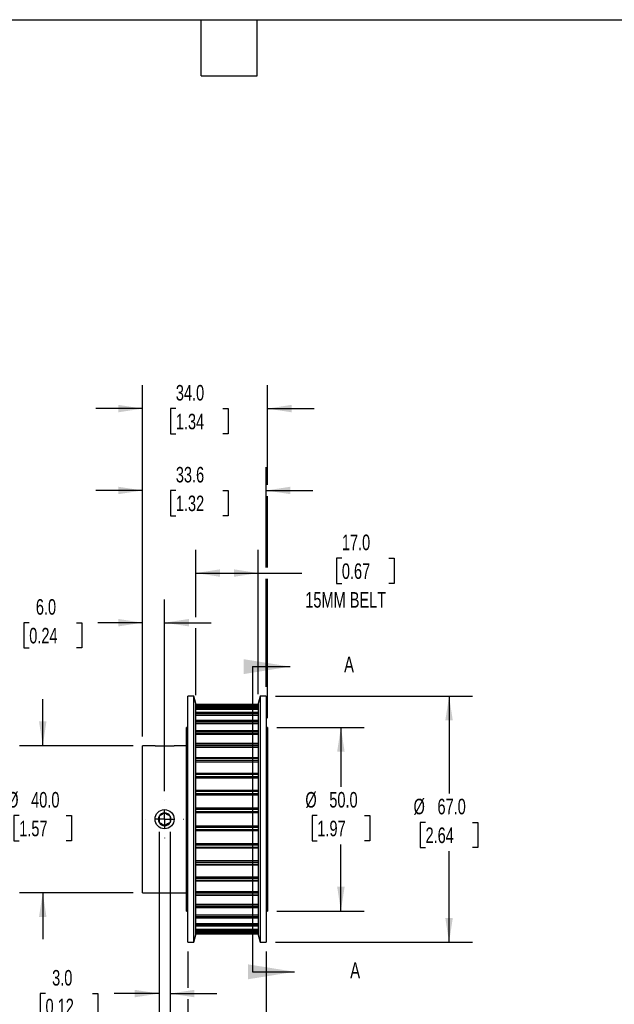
# Model space of a CAD drawing. Header units: millimetres. Extents: x 13 to 546, y 13 to 419.
# Tile 3 of 5: x 222 to 384, y 151 to 419. Entities that reach past the tile are written whole.
import ezdxf

# ---------------------------------------------------------------- set-up
doc = ezdxf.new("R2010")
doc.units = ezdxf.units.MM
doc.header["$LTSCALE"] = 2
doc.linetypes.add('CENTERX2', pattern=[20.32, 12.7, -2.54, 2.54, -2.54])
doc.layers.add('CENTER', color=40, linetype='CENTERX2')
doc.layers.add('DIMENSIONS', color=140, linetype='Continuous', lineweight=25)
doc.layers.add('TEXT', color=140, linetype='Continuous', lineweight=25)
doc.styles.add('SLDTEXTSTYLE0', font='TXT', dxfattribs={"width": 0.7})
doc.dimstyles.new('SLDDIMSTYLE1', dxfattribs={"dimtxt": 4.316016, "dimasz": 6.604, "dimexe": 0, "dimexo": 0.0625, "dimgap": 1.079004, "dimtad": 0, "dimtih": 1, "dimtoh": 1, "dimrnd": 1e-09, "dimzin": 4, "dimdsep": 46, "dimtxsty": 'SLDTEXTSTYLE0', "dimsah": 1, "dimcen": 0.09, "dimadec": 0, "dimazin": 1, "dimtfac": 1, "dimtofl": 0, "dimtmove": 0, "dimatfit": 3, "dimfxl": 0, "dimfrac": 2, "dimtolj": 1, "dimtzin": 12, "dimarcsym": 0})
doc.dimstyles.new('SLDDIMSTYLE2', dxfattribs={"dimtxt": 4.316016, "dimasz": 6.604, "dimexe": 0, "dimexo": 0.0625, "dimgap": 1.079004, "dimtad": 0, "dimtih": 1, "dimtoh": 1, "dimrnd": 1e-09, "dimzin": 4, "dimdsep": 46, "dimtxsty": 'SLDTEXTSTYLE0', "dimsah": 1, "dimcen": 0.09, "dimadec": 0, "dimazin": 1, "dimtfac": 1, "dimtmove": 0, "dimatfit": 0, "dimfxl": 0, "dimfrac": 2, "dimtolj": 1, "dimtzin": 12, "dimarcsym": 0})
doc.dimstyles.new('SLDDIMSTYLE3', dxfattribs={"dimtxt": 4.316016, "dimasz": 6.604, "dimexe": 0, "dimexo": 0.0625, "dimgap": 1.079004, "dimtad": 0, "dimtih": 1, "dimtoh": 1, "dimrnd": 1e-09, "dimzin": 12, "dimdsep": 46, "dimtxsty": 'SLDTEXTSTYLE0', "dimsah": 1, "dimcen": 0.09, "dimadec": 0, "dimazin": 3, "dimtfac": 1, "dimtofl": 0, "dimtmove": 0, "dimatfit": 3, "dimfxl": 0, "dimfrac": 2, "dimtolj": 1, "dimtzin": 12, "dimarcsym": 0})
doc.dimstyles.new('SLDDIMSTYLE4', dxfattribs={"dimtxt": 4.316016, "dimasz": 6.604, "dimexe": 0, "dimexo": 0.0625, "dimgap": 1.079004, "dimtad": 0, "dimtih": 1, "dimtoh": 1, "dimrnd": 1e-09, "dimzin": 12, "dimdsep": 46, "dimtxsty": 'SLDTEXTSTYLE0', "dimsah": 1, "dimcen": 0.09, "dimadec": 0, "dimazin": 3, "dimtfac": 1, "dimtmove": 0, "dimatfit": 0, "dimfxl": 0, "dimfrac": 2, "dimtolj": 1, "dimtzin": 12, "dimarcsym": 0})

# ---------------------------------------------------------------- blocks, each defined once
blk = doc.blocks.new('_D_1')
at = {"layer": 'DIMENSIONS'}
for p, q in [((270.28, 256.46), (270.28, 274.8)), ((287.28, 235.47), (287.28, 274.8)), ((310.04, 272.48), (308.6, 272.48)), ((308.6, 272.48), (308.6, 265.62)), ((322.87, 272.48), (324.32, 272.48)), ((324.32, 272.48), (324.32, 265.62)), ((270.28, 268.45), (287.28, 268.45)), ((287.28, 268.45), (299.12, 268.45)), ((308.6, 265.62), (310.04, 265.62)), ((324.32, 265.62), (322.87, 265.62)), ((270.28, 235.16), (270.28, 253.41))]:
    blk.add_line(p, q, dxfattribs=at)
for points in [[(270.28, 268.45), (276.88, 267.43), (276.88, 269.46)], [(287.28, 268.45), (280.67, 269.46), (280.67, 267.43)]]:
    blk.add_solid(points, dxfattribs=at)
at = {"layer": 'DIMENSIONS', "char_height": 4.233, "attachment_point": 1, "style": 'SLDTEXTSTYLE0'}
for s, insert in [('17.0', (310.04, 278.91)), ('0.67', (310.04, 271.08)), ('15MM BELT', (300.08, 263.26))]:
    blk.add_mtext(s, dxfattribs=dict(at, insert=insert))
blk = doc.blocks.new('_D_2')
at = {"layer": 'DIMENSIONS'}
for p, q in [((228.61, 221.43), (228.61, 234.13)), ((253.24, 221.43), (222.26, 221.43)), ((222.2, 202.42), (220.75, 202.42)), ((220.75, 202.42), (220.75, 195.56)), ((235.02, 202.42), (236.47, 202.42)), ((236.47, 202.42), (236.47, 195.56)), ((220.75, 195.56), (222.2, 195.56)), ((236.47, 195.56), (235.02, 195.56)), ((253.24, 181.43), (222.26, 181.43)), ((228.61, 181.43), (228.61, 168.73))]:
    blk.add_line(p, q, dxfattribs=at)
for points in [[(228.61, 221.43), (229.62, 228.04), (227.59, 228.04)], [(228.61, 181.43), (227.59, 174.83), (229.62, 174.83)]]:
    blk.add_solid(points, dxfattribs=at)
at = {"layer": 'DIMENSIONS', "char_height": 4.233, "attachment_point": 1, "style": 'SLDTEXTSTYLE0'}
for s, insert in [('%%c', (218.94, 208.84)), ('40.0', (225.45, 208.84)), ('1.57', (222.2, 201.02))]:
    blk.add_mtext(s, dxfattribs=dict(at, insert=insert))
blk = doc.blocks.new('_D_3')
at = {"layer": 'DIMENSIONS'}
for p, q in [((255.78, 223.97), (255.78, 261.28)), ((261.78, 209.11), (261.78, 261.28)), ((224.93, 254.93), (223.48, 254.93)), ((223.48, 254.93), (223.48, 248.07)), ((237.76, 254.93), (239.21, 254.93)), ((239.21, 254.93), (239.21, 248.07)), ((255.78, 254.93), (243.61, 254.93)), ((261.78, 254.93), (274.48, 254.93)), ((223.48, 248.07), (224.93, 248.07)), ((239.21, 248.07), (237.76, 248.07))]:
    blk.add_line(p, q, dxfattribs=at)
for points in [[(255.78, 254.93), (249.17, 255.95), (249.17, 253.92)], [(261.78, 254.93), (268.38, 253.92), (268.38, 255.95)]]:
    blk.add_solid(points, dxfattribs=at)
at = {"layer": 'DIMENSIONS', "char_height": 4.233, "attachment_point": 1, "style": 'SLDTEXTSTYLE0'}
for s, insert in [('6.0', (226.73, 261.35)), ('0.24', (224.93, 253.53))]:
    blk.add_mtext(s, dxfattribs=dict(at, insert=insert))
blk = doc.blocks.new('_D_4')
at = {"layer": 'DIMENSIONS'}
for p, q in [((260.28, 198.03), (260.28, 147.61)), ((263.28, 198.03), (263.28, 147.61)), ((229.36, 153.96), (227.92, 153.96)), ((227.92, 153.96), (227.92, 147.1)), ((242.19, 153.96), (243.64, 153.96)), ((243.64, 153.96), (243.64, 147.1)), ((260.28, 153.96), (248.04, 153.96)), ((263.28, 153.96), (275.98, 153.96)), ((227.92, 147.1), (229.36, 147.1)), ((243.64, 147.1), (242.19, 147.1))]:
    blk.add_line(p, q, dxfattribs=at)
for points in [[(260.28, 153.96), (253.67, 154.98), (253.67, 152.95)], [(263.28, 153.96), (269.88, 152.95), (269.88, 154.98)]]:
    blk.add_solid(points, dxfattribs=at)
at = {"layer": 'DIMENSIONS', "char_height": 4.233, "attachment_point": 1, "style": 'SLDTEXTSTYLE0'}
for s, insert in [('3.0', (231.16, 160.38)), ('0.12', (229.36, 152.56))]:
    blk.add_mtext(s, dxfattribs=dict(at, insert=insert))
blk = doc.blocks.new('_D_5')
at = {"layer": 'DIMENSIONS'}
for p, q in [((268.14, 165.39), (268.14, 155.49)), ((289.41, 165.39), (289.41, 117.58)), ((268.14, 152.44), (268.14, 117.58)), ((268.14, 123.93), (289.41, 123.93)), ((289.41, 123.93), (299.82, 123.93)), ((305.67, 123.93), (304.22, 123.93)), ((304.22, 123.93), (304.22, 117.07)), ((318.49, 123.93), (319.94, 123.93)), ((319.94, 123.93), (319.94, 117.07)), ((304.22, 117.07), (305.67, 117.07)), ((319.94, 117.07), (318.49, 117.07))]:
    blk.add_line(p, q, dxfattribs=at)
for points in [[(268.14, 123.93), (274.75, 122.92), (274.75, 124.95)], [(289.41, 123.93), (282.81, 124.95), (282.81, 122.92)]]:
    blk.add_solid(points, dxfattribs=at)
at = {"layer": 'DIMENSIONS', "char_height": 4.233, "attachment_point": 1, "style": 'SLDTEXTSTYLE0'}
for s, insert in [('21.3', (305.67, 130.35)), ('0.84', (305.67, 122.53))]:
    blk.add_mtext(s, dxfattribs=dict(at, insert=insert))
blk = doc.blocks.new('_D_6')
at = {"layer": 'DIMENSIONS'}
for p, q in [((292.32, 226.43), (316.13, 226.43)), ((309.78, 226.43), (309.78, 210.24)), ((303.36, 202.42), (301.92, 202.42)), ((301.92, 202.42), (301.92, 195.56)), ((316.19, 202.42), (317.64, 202.42)), ((317.64, 202.42), (317.64, 195.56)), ((301.92, 195.56), (303.36, 195.56)), ((309.78, 176.43), (309.78, 194.59)), ((317.64, 195.56), (316.19, 195.56)), ((292.32, 176.43), (316.13, 176.43))]:
    blk.add_line(p, q, dxfattribs=at)
for points in [[(309.78, 226.43), (308.76, 219.83), (310.79, 219.83)], [(309.78, 176.43), (310.79, 183.04), (308.76, 183.04)]]:
    blk.add_solid(points, dxfattribs=at)
at = {"layer": 'DIMENSIONS', "char_height": 4.233, "attachment_point": 1, "style": 'SLDTEXTSTYLE0'}
for s, insert in [('%%c', (300.11, 208.84)), ('50.0', (306.62, 208.84)), ('1.97', (303.36, 201.02))]:
    blk.add_mtext(s, dxfattribs=dict(at, insert=insert))
blk = doc.blocks.new('_D_7')
at = {"layer": 'DIMENSIONS'}
for p, q in [((291.95, 234.93), (345.58, 234.93)), ((339.23, 234.93), (339.23, 208.4)), ((332.82, 200.58), (331.37, 200.58)), ((331.37, 200.58), (331.37, 193.72)), ((345.64, 200.58), (347.09, 200.58)), ((347.09, 200.58), (347.09, 193.72)), ((331.37, 193.72), (332.82, 193.72)), ((347.09, 193.72), (345.64, 193.72)), ((339.23, 167.93), (339.23, 192.75)), ((291.95, 167.93), (345.58, 167.93))]:
    blk.add_line(p, q, dxfattribs=at)
for points in [[(339.23, 234.93), (338.21, 228.33), (340.24, 228.33)], [(339.23, 167.93), (340.24, 174.54), (338.21, 174.54)]]:
    blk.add_solid(points, dxfattribs=at)
at = {"layer": 'DIMENSIONS', "char_height": 4.233, "attachment_point": 1, "style": 'SLDTEXTSTYLE0'}
for s, insert in [('%%c', (329.56, 207)), ('67.0', (336.07, 207)), ('2.64', (332.82, 199.18))]:
    blk.add_mtext(s, dxfattribs=dict(at, insert=insert))
blk = doc.blocks.new('_D_8')
at = {"layer": 'DIMENSIONS'}
for p, q in [((255.78, 223.97), (255.78, 297.28)), ((289.41, 269.97), (289.41, 297.28)), ((255.78, 290.93), (243.08, 290.93)), ((264.84, 290.93), (263.39, 290.93)), ((263.39, 290.93), (263.39, 284.07)), ((277.66, 290.93), (279.11, 290.93)), ((279.11, 290.93), (279.11, 284.07)), ((289.41, 290.93), (302.11, 290.93)), ((263.39, 284.07), (264.84, 284.07)), ((279.11, 284.07), (277.66, 284.07)), ((289.41, 237.47), (289.41, 266.92))]:
    blk.add_line(p, q, dxfattribs=at)
for points in [[(255.78, 290.93), (249.17, 291.95), (249.17, 289.92)], [(289.41, 290.93), (296.02, 289.92), (296.02, 291.95)]]:
    blk.add_solid(points, dxfattribs=at)
at = {"layer": 'DIMENSIONS', "char_height": 4.233, "attachment_point": 1, "style": 'SLDTEXTSTYLE0'}
for s, insert in [('33.6', (264.84, 297.35)), ('1.32', (264.84, 289.53))]:
    blk.add_mtext(s, dxfattribs=dict(at, insert=insert))
blk = doc.blocks.new('_D_9')
at = {"layer": 'DIMENSIONS'}
for p, q in [((255.78, 223.97), (255.78, 319.57)), ((289.78, 292.46), (289.78, 319.57)), ((255.78, 313.22), (243.08, 313.22)), ((264.84, 313.22), (263.39, 313.22)), ((263.39, 313.22), (263.39, 306.36)), ((277.66, 313.22), (279.11, 313.22)), ((279.11, 313.22), (279.11, 306.36)), ((289.78, 313.22), (302.48, 313.22)), ((263.39, 306.36), (264.84, 306.36)), ((279.11, 306.36), (277.66, 306.36)), ((289.78, 269.97), (289.78, 289.41)), ((289.78, 228.97), (289.78, 266.92))]:
    blk.add_line(p, q, dxfattribs=at)
for points in [[(255.78, 313.22), (249.17, 314.24), (249.17, 312.21)], [(289.78, 313.22), (296.38, 312.21), (296.38, 314.24)]]:
    blk.add_solid(points, dxfattribs=at)
at = {"layer": 'DIMENSIONS', "char_height": 4.233, "attachment_point": 1, "style": 'SLDTEXTSTYLE0'}
for s, insert in [('34.0', (264.84, 319.65)), ('1.34', (264.84, 311.82))]:
    blk.add_mtext(s, dxfattribs=dict(at, insert=insert))
blk = doc.blocks.new('SW_CENTERMARKSYMBOL_1')
at = {"layer": 'CENTER', "color": 0}
for p, q in [((0, 5.08), (0, 5.14)), ((-5.08, 0), (-5.14, 0)), ((0, 0), (-2.54, 0)), ((0, 0), (0, 2.54)), ((0, 0), (0, -2.54)), ((0, 0), (2.54, 0)), ((5.08, 0), (5.14, 0)), ((0, -5.08), (0, -5.14))]:
    blk.add_line(p, q, dxfattribs=at)

msp = doc.modelspace()

# ---------------------------------------------------------------- linework, layer by layer
for p, q in [((269.741, 234.931), (268.141, 234.931)), ((268.141, 201.431), (268.141, 234.931)), ((270.277, 232.931), (269.741, 234.931)), ((269.741, 201.431), (269.741, 234.931)), ((287.813, 234.931), (287.277, 232.931)), ((289.413, 234.931), (287.813, 234.931)), ((287.813, 234.931), (287.813, 167.931)), ((289.413, 234.931), (289.413, 167.931)), ((270.277, 201.431), (270.277, 232.931)), ((287.277, 232.619), (270.277, 232.619)), ((270.277, 232.619), (287.277, 232.619)), ((270.277, 232.568), (287.277, 232.568)), ((270.277, 232.247), (287.277, 232.247)), ((287.277, 231.908), (270.277, 231.908)), ((270.277, 231.901), (287.277, 231.901)), ((270.277, 231.751), (287.277, 231.751)), ((270.277, 231.391), (287.277, 231.391)), ((287.277, 232.931), (287.277, 169.931)), ((287.277, 230.455), (270.277, 230.455)), ((270.277, 230.433), (287.277, 230.433)), ((270.277, 230.188), (287.277, 230.188)), ((270.277, 229.798), (287.277, 229.798)), ((287.277, 228.293), (270.277, 228.293)), ((270.277, 228.251), (287.277, 228.251)), ((270.277, 227.916), (287.277, 227.916)), ((268.141, 226.431), (267.777, 226.431)), ((267.777, 201.431), (267.777, 226.431)), ((270.277, 227.506), (287.277, 227.506)), ((287.277, 225.478), (270.277, 225.478)), ((270.277, 225.408), (287.277, 225.408)), ((289.777, 226.431), (289.413, 226.431)), ((289.777, 226.431), (289.777, 176.431)), ((270.277, 224.993), (287.277, 224.993)), ((270.277, 224.572), (287.277, 224.572)), ((259.177, 221.431), (255.777, 221.431)), ((255.777, 201.431), (255.777, 221.431)), ((259.177, 221.431), (264.377, 221.431)), ((267.777, 221.431), (264.377, 221.431)), ((287.277, 222.078), (270.277, 222.078)), ((270.277, 221.975), (287.277, 221.975)), ((270.277, 221.489), (287.277, 221.489)), ((270.277, 221.069), (287.277, 221.069)), ((287.277, 218.177), (270.277, 218.177)), ((270.277, 218.037), (287.277, 218.037)), ((270.277, 217.491), (287.277, 217.491)), ((270.277, 217.082), (287.277, 217.082)), ((287.277, 213.871), (270.277, 213.871)), ((270.277, 213.689), (287.277, 213.689)), ((270.277, 213.098), (287.277, 213.098)), ((270.277, 212.709), (287.277, 212.709)), ((287.277, 209.267), (270.277, 209.267)), ((270.277, 209.04), (287.277, 209.04)), ((270.277, 208.417), (287.277, 208.417)), ((270.277, 208.059), (287.277, 208.059)), ((287.277, 204.476), (270.277, 204.476)), ((270.277, 204.203), (287.277, 204.203)), ((255.777, 181.431), (255.777, 201.431)), ((267.777, 176.431), (267.777, 201.431)), ((268.141, 167.931), (268.141, 201.431)), ((269.741, 167.931), (269.741, 201.431)), ((270.277, 203.565), (287.277, 203.565)), ((270.277, 203.245), (287.277, 203.245)), ((270.277, 169.931), (270.277, 201.431)), ((270.277, 199.617), (287.277, 199.617)), ((270.277, 199.298), (287.277, 199.298)), ((270.277, 198.66), (287.277, 198.66)), ((270.277, 198.386), (287.277, 198.386)), ((270.277, 194.804), (287.277, 194.804)), ((270.277, 194.445), (287.277, 194.445)), ((270.277, 193.823), (287.277, 193.823)), ((270.277, 193.596), (287.277, 193.596)), ((270.277, 190.154), (287.277, 190.154)), ((270.277, 189.765), (287.277, 189.765)), ((270.277, 189.174), (287.277, 189.174)), ((270.277, 188.991), (287.277, 188.991)), ((270.277, 185.781), (287.277, 185.781)), ((270.277, 185.372), (287.277, 185.372)), ((270.277, 184.826), (287.277, 184.826)), ((270.277, 184.685), (287.277, 184.685)), ((255.777, 181.431), (267.777, 181.431)), ((270.277, 181.794), (287.277, 181.794)), ((270.277, 181.374), (287.277, 181.374)), ((270.277, 180.887), (287.277, 180.887)), ((270.277, 180.785), (287.277, 180.785)), ((270.277, 178.291), (287.277, 178.291)), ((270.277, 177.87), (287.277, 177.87)), ((270.277, 177.455), (287.277, 177.455)), ((270.277, 177.385), (287.277, 177.385)), ((267.777, 176.431), (268.141, 176.431)), ((270.277, 175.357), (287.277, 175.357)), ((270.277, 174.946), (287.277, 174.946)), ((270.277, 174.612), (287.277, 174.612)), ((270.277, 174.569), (287.277, 174.569)), ((289.413, 176.431), (289.777, 176.431)), ((270.277, 173.065), (287.277, 173.065)), ((270.277, 172.675), (287.277, 172.675)), ((270.277, 172.43), (287.277, 172.43)), ((270.277, 172.408), (287.277, 172.408)), ((269.741, 167.931), (270.277, 169.931)), ((270.277, 171.472), (287.277, 171.472)), ((270.277, 171.111), (287.277, 171.111)), ((270.277, 170.962), (287.277, 170.962)), ((270.277, 170.954), (287.277, 170.954)), ((270.277, 170.616), (287.277, 170.616)), ((270.277, 170.295), (287.277, 170.295)), ((270.277, 170.244), (287.277, 170.244)), ((270.277, 170.244), (287.277, 170.244)), ((287.277, 169.931), (287.813, 167.931)), ((268.141, 167.931), (269.741, 167.931)), ((287.813, 167.931), (289.413, 167.931))]:
    msp.add_line(p, q)
msp.add_circle((261.777, 201.431), 2.6)
for start, end in [(150, 210), (90, 150), (30, 90), (330, 30), (210, 270), (270, 330)]:
    msp.add_arc((261.777, 201.431), 1.732, start, end)
for points, knots in [([(260.277, 202.297), (260.395, 202.365), (260.514, 202.434), (260.763, 202.578), (260.894, 202.653), (261.286, 202.88), (261.542, 203.027), (261.777, 203.163)], [0, 0, 0, 0, 0.25, 0.25, 0.5, 0.5, 1, 1, 1, 1]), ([(260.277, 202.297), (260.277, 202.163), (260.277, 202.022), (260.277, 201.732), (260.277, 201.584), (260.277, 201.279), (260.277, 201.131), (260.277, 200.84), (260.277, 200.699), (260.277, 200.565)], [0, 0, 0, 0, 0.25, 0.25, 0.5, 0.5, 0.75, 0.75, 1, 1, 1, 1]), ([(261.777, 203.163), (261.895, 203.096), (262.014, 203.027), (262.263, 202.883), (262.394, 202.808), (262.786, 202.581), (263.042, 202.434), (263.277, 202.297)], [0, 0, 0, 0, 0.25, 0.25, 0.5, 0.5, 1, 1, 1, 1]), ([(263.277, 202.297), (263.277, 202.163), (263.277, 202.022), (263.277, 201.732), (263.277, 201.584), (263.277, 201.279), (263.277, 201.131), (263.277, 200.84), (263.277, 200.699), (263.277, 200.565)], [0, 0, 0, 0, 0.25, 0.25, 0.5, 0.5, 0.75, 0.75, 1, 1, 1, 1]), ([(261.777, 199.699), (261.66, 199.767), (261.54, 199.836), (261.292, 199.98), (261.161, 200.055), (260.768, 200.282), (260.513, 200.429), (260.277, 200.565)], [0, 0, 0, 0, 0.25, 0.25, 0.5, 0.5, 1, 1, 1, 1]), ([(263.277, 200.565), (263.16, 200.498), (263.04, 200.429), (262.792, 200.285), (262.661, 200.21), (262.268, 199.983), (262.013, 199.835), (261.777, 199.699)], [0, 0, 0, 0, 0.25, 0.25, 0.5, 0.5, 1, 1, 1, 1])]:
    msp.add_open_spline(points, degree=3, knots=knots)
at = {"layer": 'TEXT'}
for p, q in [((12.7, 419.1), (546.1, 419.1)), ((271.78, 403.86), (271.78, 419.1)), ((287.02, 403.86), (287.02, 419.1)), ((271.78, 403.86), (287.02, 403.86)), ((285.686, 242.971), (285.686, 159.891))]:
    msp.add_line(p, q, dxfattribs=at)
at = {"layer": 'TEXT', "linetype": 'Continuous'}
for p, q in [((285.686, 242.971), (295.975, 242.971)), ((285.686, 159.891), (297.19, 159.891))]:
    msp.add_line(p, q, dxfattribs=at)
at = {"layer": 'TEXT'}
for points in [[(295.975, 242.971), (283.275, 245.003), (283.275, 240.939)], [(297.19, 159.891), (284.49, 161.923), (284.49, 157.859)]]:
    msp.add_solid(points, dxfattribs=at)

# ---------------------------------------------------------------- block references
at = {"layer": 'CENTER'}
msp.add_blockref('SW_CENTERMARKSYMBOL_1', (261.777, 201.431), dxfattribs=at)

# ---------------------------------------------------------------- texts
at = {"layer": 'TEXT', "char_height": 4.316, "attachment_point": 1, "style": 'SLDTEXTSTYLE0'}
for insert in [(310.651, 245.705), (312.317, 162.451)]:
    msp.add_mtext('A', dxfattribs=dict(at, insert=insert))

# ---------------------------------------------------------------- dimensions: what is measured, and where the dimension line sits
at = {"layer": 'DIMENSIONS'}
for base, p1, p2, dimstyle, picture, middle in [((255.777, 313.224), (289.777, 226.431), (255.777, 221.431), 'SLDDIMSTYLE2', '_D_9', (271.251, 313.224)), ((255.777, 290.931), (289.413, 234.931), (255.777, 221.431), 'SLDDIMSTYLE4', '_D_8', (271.251, 290.931)), ((255.777, 254.931), (261.777, 206.571), (255.777, 221.431), 'SLDDIMSTYLE2', '_D_3', (231.345, 254.931)), ((260.277, 153.961), (263.277, 200.565), (260.277, 200.565), 'SLDDIMSTYLE2', '_D_4', (235.777, 153.961)), ((289.413, 123.931), (268.141, 167.931), (289.413, 167.931), 'SLDDIMSTYLE3', '_D_5', (312.081, 123.931))]:
    dim = msp.add_linear_dim(base=base, p1=p1, p2=p2, dimstyle=dimstyle, dxfattribs=at)
    dim.commit()
    dim.dimension.update_dxf_attribs({"geometry": picture, "text_midpoint": middle, "dimtype": 160})
dim = msp.add_linear_dim(base=(287.277, 268.447), p1=(270.277, 232.619), p2=(287.277, 232.931), text='<>\\P15MM BELT', dimstyle='SLDDIMSTYLE1', dxfattribs=at)
dim.commit()
dim.dimension.update_dxf_attribs({"geometry": '_D_1', "text_midpoint": (316.457, 268.447), "dimtype": 160})
for base, p1, p2, dimstyle, picture, middle in [((228.608, 181.431), (255.777, 221.431), (255.777, 181.431), 'SLDDIMSTYLE2', '_D_2', (228.608, 202.418)), ((339.228, 167.931), (289.413, 234.931), (289.413, 167.931), 'SLDDIMSTYLE1', '_D_7', (339.228, 200.579)), ((309.777, 176.431), (289.777, 226.431), (289.777, 176.431), 'SLDDIMSTYLE1', '_D_6', (309.777, 202.418))]:
    dim = msp.add_linear_dim(base=base, p1=p1, p2=p2, angle=90, text='%%c<>', dimstyle=dimstyle, dxfattribs=at)
    dim.commit()
    dim.dimension.update_dxf_attribs({"geometry": picture, "text_midpoint": middle, "dimtype": 160})

doc.saveas('drawing.dxf')
